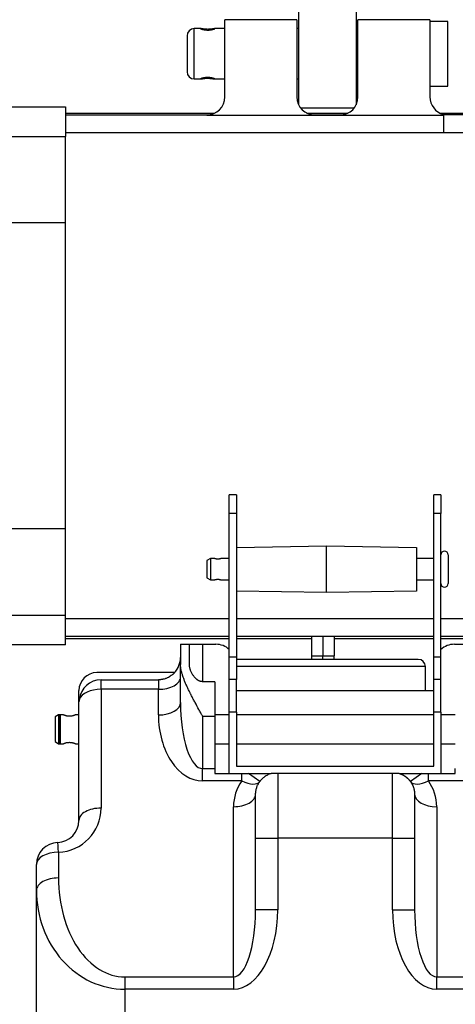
# Model space of a CAD drawing. Header units: millimetres. Extents: x 181 to 1865, y 171 to 1361.
# Tile 9 of 12: x 1290 to 1411, y 798 to 1072. Entities that reach past the tile are written whole.
import ezdxf

# ---------------------------------------------------------------- set-up
doc = ezdxf.new("R2010")
doc.units = ezdxf.units.MM
doc.dimstyles.get("Standard").update_dxf_attribs({"dimtxt": 22, "dimasz": 11, "dimexe": 11, "dimexo": 11, "dimgap": 11, "dimtad": 0, "dimtih": 1, "dimtoh": 1, "dimdsep": 46, "dimtxsty": 'Standard', "dimcen": 0.09, "dimadec": 0, "dimazin": 0, "dimtfac": 1, "dimtofl": 0, "dimtmove": 0, "dimatfit": 3, "dimfxl": 0, "dimtolj": 1, "dimtzin": 0, "dimarcsym": 0})

# ---------------------------------------------------------------- blocks, each defined once
blk = doc.blocks.new('*D15')
at = {"color": 0, "lineweight": -2}
for p, q in [((1126.2, 1050.16), (1126.2, 1236.1)), ((1590.3, 1050.16), (1590.3, 1236.1)), ((1137.2, 1225.1), (1317.92, 1225.1)), ((1579.3, 1225.1), (1398.59, 1225.1))]:
    blk.add_line(p, q, dxfattribs=at)
at = {"color": 0, "lineweight": 18}
for points in [[(1137.2, 1226.93), (1137.2, 1223.26), (1126.2, 1225.1)], [(1579.3, 1226.93), (1579.3, 1223.26), (1590.3, 1225.1)]]:
    blk.add_solid(points, dxfattribs=at)
at = {"layer": 'Defpoints', "color": 0, "lineweight": 18}
for p in [(1126.2, 1225.1), (1126.2, 1039.16), (1590.3, 1039.16)]:
    blk.add_point(p, dxfattribs=at)
at = {"color": 0, "lineweight": 18, "insert": (1358.25, 1225.1), "char_height": 22, "attachment_point": 5}
blk.add_mtext('\\A1;467', dxfattribs=at)

msp = doc.modelspace()

# ---------------------------------------------------------------- linework, layer by layer
for p, q in [((1367.251, 1074.847), (1367.251, 1047.98)), ((1383.251, 1074.847), (1383.251, 1047.98)), ((1366.751, 1071.639), (1346.751, 1071.639)), ((1346.751, 1050.159), (1346.751, 1071.639)), ((1366.751, 1071.639), (1366.751, 1050.159)), ((1403.751, 1071.639), (1383.751, 1071.639)), ((1383.751, 1050.159), (1383.751, 1071.639)), ((1403.751, 1071.639), (1403.751, 1050.159)), ((1408.751, 1071.159), (1403.751, 1071.159)), ((1408.751, 1053.159), (1408.751, 1071.159)), ((1340.061, 1069.159), (1338.251, 1069.159)), ((1338.251, 1062.159), (1338.251, 1069.159)), ((1346.752, 1069.159), (1343.967, 1069.159)), ((1367.252, 1069.159), (1366.751, 1069.159)), ((1383.751, 1069.159), (1383.251, 1069.159)), ((1336.251, 1067.159), (1336.251, 1062.159)), ((1336.251, 1062.159), (1336.251, 1057.159)), ((1338.251, 1055.159), (1338.251, 1062.159)), ((1338.251, 1055.159), (1340.013, 1055.159)), ((1343.92, 1055.159), (1346.752, 1055.159)), ((1366.752, 1055.159), (1367.251, 1055.159)), ((1383.251, 1055.159), (1383.751, 1055.159)), ((1403.751, 1053.159), (1408.751, 1053.159)), ((1131.202, 1047.459), (1302.502, 1047.459)), ((1302.502, 1047.459), (1302.502, 1039.159)), ((1302.502, 1045.659), (1343.933, 1045.659)), ((1367.751, 1047.159), (1382.751, 1047.159)), ((1369.574, 1045.659), (1380.932, 1045.659)), ((1406.57, 1045.659), (1506.002, 1045.659)), ((1302.502, 1045.159), (1341.751, 1045.159)), ((1341.751, 1045.159), (1341.751, 1045.053)), ((1407.502, 1045.053), (1341.751, 1045.053)), ((1371.751, 1045.159), (1378.751, 1045.159)), ((1407.502, 1045.318), (1407.502, 1045.053)), ((1407.502, 1040.159), (1330.502, 1040.159)), ((1422.502, 1040.16), (1407.502, 1040.16)), ((1131.202, 1039.159), (1302.502, 1039.159)), ((1302.502, 1015.159), (1302.502, 1039.159)), ((1302.502, 1015.159), (1131.202, 1015.159)), ((1302.502, 930.159), (1302.502, 1015.159)), ((1350.002, 939.592), (1348.002, 939.592)), ((1348.002, 934.392), (1348.002, 939.592)), ((1350.002, 939.592), (1350.002, 934.392)), ((1406.802, 939.592), (1404.802, 939.592)), ((1404.802, 934.392), (1404.802, 939.592)), ((1406.802, 939.592), (1406.802, 934.392)), ((1348.002, 894.582), (1348.002, 934.392)), ((1350.002, 934.392), (1348.002, 934.392)), ((1350.002, 934.392), (1350.002, 894.582)), ((1406.802, 934.392), (1404.802, 934.392)), ((1404.802, 894.582), (1404.802, 934.392)), ((1406.802, 894.582), (1406.802, 934.392)), ((1302.502, 930.159), (1131.202, 930.159)), ((1302.502, 906.159), (1302.502, 930.159)), ((1350.002, 924.973), (1375.002, 925.409)), ((1375.002, 925.409), (1400.002, 924.973)), ((1375.002, 912.409), (1375.002, 925.409)), ((1400.002, 924.973), (1400.002, 912.845)), ((1408.802, 922.909), (1408.802, 914.909)), ((1342.802, 921.909), (1341.802, 921.332)), ((1341.802, 921.332), (1341.802, 916.486)), ((1343.746, 921.909), (1342.802, 921.909)), ((1342.802, 921.909), (1342.802, 915.909)), ((1348.002, 921.909), (1345.869, 921.909)), ((1404.802, 921.909), (1400.002, 921.909)), ((1341.802, 916.486), (1342.802, 915.909)), ((1342.802, 915.909), (1343.746, 915.909)), ((1345.869, 915.909), (1348.002, 915.909)), ((1400.002, 915.909), (1404.802, 915.909)), ((1375.002, 912.409), (1350.002, 912.845)), ((1400.002, 912.845), (1375.002, 912.409)), ((1131.202, 906.159), (1302.502, 906.159)), ((1302.502, 897.859), (1302.502, 906.159)), ((1302.502, 905.159), (1348.003, 905.159)), ((1350.003, 905.159), (1404.801, 905.159)), ((1406.801, 905.159), (1407.502, 905.159)), ((1302.502, 897.859), (1131.202, 897.859)), ((1302.502, 899.659), (1348.003, 899.659)), ((1334.447, 898.034), (1334.447, 892.449)), ((1334.447, 898.034), (1336.902, 898.034)), ((1336.902, 898.034), (1340.584, 898.034)), ((1336.902, 892.449), (1336.902, 898.034)), ((1340.584, 898.034), (1344.265, 898.034)), ((1340.584, 898.034), (1340.584, 887.633)), ((1350.003, 899.659), (1370.852, 899.659)), ((1370.852, 900.159), (1370.852, 894.792)), ((1374.002, 900.159), (1374.002, 894.792)), ((1377.152, 900.159), (1377.152, 894.792)), ((1377.155, 899.659), (1404.799, 899.659)), ((1406.799, 899.659), (1506.002, 899.659)), ((1410.538, 898.034), (1414.22, 898.034)), ((1334.447, 881.813), (1334.447, 892.449)), ((1348.002, 888.282), (1348.002, 894.582)), ((1348.002, 894.582), (1350.002, 894.582)), ((1350.002, 894.582), (1350.002, 888.282)), ((1400.502, 893.842), (1350.002, 893.842)), ((1370.852, 894.792), (1370.852, 893.842)), ((1370.852, 894.792), (1374.002, 894.792)), ((1374.002, 893.842), (1374.002, 894.792)), ((1374.002, 894.792), (1377.152, 894.792)), ((1377.152, 893.842), (1377.152, 894.792)), ((1404.802, 894.582), (1406.802, 894.582)), ((1404.802, 888.282), (1404.802, 894.582)), ((1406.802, 888.282), (1406.802, 894.582)), ((1332.825, 890.165), (1311.22, 890.165)), ((1402.502, 891.842), (1350.002, 891.842)), ((1402.502, 885.205), (1402.502, 891.842)), ((1312.356, 888.165), (1328.311, 888.165)), ((1312.356, 885.524), (1312.356, 888.165)), ((1328.311, 888.165), (1328.311, 885.524)), ((1344.002, 887.634), (1340.584, 887.634)), ((1344.002, 887.634), (1344.002, 878.034)), ((1348.002, 879.154), (1348.002, 888.282)), ((1350.002, 888.282), (1348.002, 888.282)), ((1350.002, 879.154), (1350.002, 888.282)), ((1404.802, 879.154), (1404.802, 888.282)), ((1406.802, 888.282), (1404.802, 888.282)), ((1406.802, 879.154), (1406.802, 888.282)), ((1306.22, 882.11), (1306.22, 885.165)), ((1328.311, 885.524), (1312.356, 885.524)), ((1312.356, 885.524), (1312.356, 852.497)), ((1328.311, 878.4), (1328.311, 885.524)), ((1350.002, 885.206), (1404.801, 885.206)), ((1306.22, 882.11), (1306.277, 882.123)), ((1306.22, 849.084), (1306.22, 882.11)), ((1348.002, 862.159), (1348.002, 879.154)), ((1350.002, 879.154), (1348.002, 879.154)), ((1350.002, 879.154), (1350.002, 864.159)), ((1404.802, 864.159), (1404.802, 879.154)), ((1406.802, 879.154), (1404.802, 879.154)), ((1406.802, 879.154), (1406.802, 862.159)), ((1300.584, 878.409), (1299.584, 877.832)), ((1299.584, 877.832), (1299.584, 870.986)), ((1301.002, 878.409), (1300.584, 878.409)), ((1300.584, 878.409), (1300.584, 870.409)), ((1301.915, 878.409), (1301.002, 878.409)), ((1301.002, 878.409), (1301.002, 874.409)), ((1301.002, 874.409), (1301.002, 878.409)), ((1306.22, 878.409), (1305.258, 878.409)), ((1340.584, 878.034), (1344.002, 878.034)), ((1340.584, 878.034), (1340.584, 863.478)), ((1348.002, 878.409), (1344.001, 878.409)), ((1344.002, 878.034), (1344.002, 863.478)), ((1404.8, 878.409), (1350.002, 878.409)), ((1410.802, 878.409), (1406.8, 878.409)), ((1301.002, 874.409), (1301.002, 870.409)), ((1301.002, 870.409), (1301.002, 874.409)), ((1299.584, 870.986), (1300.584, 870.409)), ((1300.584, 870.409), (1301.002, 870.409)), ((1301.002, 870.409), (1301.915, 870.409)), ((1305.258, 870.409), (1306.22, 870.409)), ((1344.001, 870.409), (1348.002, 870.409)), ((1350.002, 870.409), (1404.8, 870.409)), ((1406.8, 870.409), (1410.802, 870.409)), ((1340.584, 863.478), (1344.002, 863.478)), ((1340.584, 860.065), (1340.584, 863.478)), ((1344.002, 863.478), (1344.002, 862.159)), ((1344.002, 862.159), (1351.488, 862.159)), ((1350.002, 864.159), (1404.802, 864.159)), ((1351.488, 862.159), (1353.32, 862.159)), ((1351.488, 860.065), (1351.488, 862.159)), ((1356.468, 859.892), (1353.32, 862.159)), ((1393.356, 862.159), (1361.447, 862.159)), ((1361.447, 862.159), (1361.447, 844.178)), ((1393.356, 844.178), (1393.356, 862.159)), ((1401.484, 862.159), (1398.336, 859.892)), ((1401.484, 862.159), (1403.316, 862.159)), ((1403.316, 862.159), (1410.802, 862.159)), ((1403.316, 860.065), (1403.316, 862.159)), ((1410.802, 862.159), (1410.802, 863.478)), ((1351.488, 860.065), (1340.584, 860.065)), ((1414.22, 860.065), (1403.316, 860.065)), ((1355.311, 844.178), (1355.311, 856.307)), ((1399.493, 856.307), (1399.493, 844.178)), ((1349.175, 805.578), (1349.175, 852.893)), ((1405.629, 852.893), (1405.629, 805.578)), ((1355.311, 824.228), (1355.311, 844.178)), ((1355.311, 844.178), (1361.447, 844.178)), ((1361.447, 844.178), (1361.447, 824.228)), ((1393.356, 844.178), (1361.447, 844.178)), ((1393.356, 844.178), (1399.493, 844.178)), ((1393.356, 824.228), (1393.356, 844.178)), ((1399.493, 844.178), (1399.493, 824.228)), ((1300.538, 840.233), (1300.538, 833.08)), ((1294.402, 829.667), (1294.402, 836.82)), ((1294.402, 676.579), (1294.402, 829.667)), ((1361.447, 824.228), (1355.311, 824.228)), ((1393.356, 824.228), (1399.493, 824.228)), ((1318.947, 805.578), (1349.175, 805.578)), ((1318.947, 805.578), (1318.947, 802.164)), ((1349.175, 805.578), (1349.175, 802.164)), ((1405.629, 805.578), (1435.856, 805.578)), ((1405.629, 802.164), (1405.629, 805.578)), ((1349.175, 802.164), (1318.947, 802.164)), ((1318.947, 802.164), (1318.947, 676.579)), ((1435.856, 802.164), (1405.629, 802.164))]:
    msp.add_line(p, q)
for centre, radius, start, end in [((1338.251, 1067.159), 2, 90, 180), ((1338.251, 1057.159), 2, 180, 270), ((1341.751, 1050.159), 5, 270, 0), ((1371.751, 1050.159), 5, 180, 270), ((1378.751, 1050.159), 5, 270, 0), ((1408.751, 1050.159), 5, 180, 255.52995), ((1407.802, 922.909), 1, 0, 180), ((1407.802, 914.909), 1, 180, 0), ((1344.265, 892.511), 5.523, 47.42575, 90), ((1410.538, 892.511), 5.523, 90, 132.57422), ((1328.311, 894.383), 6.136, 316.54524, 0), ((1400.502, 891.842), 2, 0, 90), ((1311.22, 885.165), 5, 90, 180), ((1312.356, 882.11), 6.054, 90, 173.65247), ((1361.447, 852.893), 12.273, 144.2439, 180), ((1393.356, 852.893), 12.273, 0, 35.7561), ((1300.084, 852.497), 12.273, 272.12255, 0), ((1300.084, 849.084), 6.136, 272.12255, 0), ((1300.538, 836.82), 6.136, 92.12255, 180)]:
    msp.add_arc(centre, radius, start, end)
for centre, major_axis, ratio, start_param, end_param in [((1328.311, 888.937), (-6.136, 0), 0.5562488, 1.5707963, 3.1415927), ((1312.356, 882.11), (-6.136, 0), 0.5562488, 4.712389, 6.0858053), ((1312.356, 880.616), (0, -11.032), 0.5562488, 4.5150089, 4.5754189), ((1328.311, 881.813), (6.136, 0), 0.5562488, 4.712389, 6.2831853), ((1340.584, 881.813), (0, 18.335), 0.3346801, 1.5707963, 3.1415927), ((1340.584, 878.4), (0, 18.335), 0.6693601, 1.5707963, 3.1415927), ((1351.488, 863.478), (-4.98, 3.586), 0.4773202, 1.9018464, 3.1415927), ((1403.316, 863.478), (-4.98, -3.586), 0.4773202, 0, 1.2397463), ((1349.175, 856.307), (-6.136, 0), 0.5562488, 1.5707963, 3.1415927), ((1405.629, 856.307), (6.136, 0), 0.5562488, 3.1415927, 4.712389), ((1312.356, 849.084), (6.136, 0), 0.5562488, 1.5707963, 3.1415927), ((1300.538, 836.82), (0.227, -6.132), 0.0247835, 2.1602021, 3.1415927), ((1300.538, 836.82), (-6.136, 0), 0.5562488, 4.712389, 6.2831853), ((1300.538, 829.667), (6.136, 0), 0.5562488, 1.5707963, 3.1415927), ((1318.947, 833.08), (0, 27.503), 0.6693601, 1.5707963, 3.1415927), ((1318.947, 829.667), (0, 27.503), 0.8924802, 1.5707963, 3.1415927), ((1349.175, 824.228), (0, 18.65), 0.329027, 3.1415927, 4.712389), ((1349.175, 824.228), (0, -22.063), 0.5562488, 0, 1.5707963), ((1405.629, 824.228), (0, -22.063), 0.5562488, 4.712389, 6.2831853), ((1405.629, 824.228), (0, 18.65), 0.329027, 1.5707963, 3.1415927)]:
    msp.add_ellipse(centre, major_axis=major_axis, ratio=ratio, start_param=start_param, end_param=end_param)
for points, knots in [([(1340.023, 1069.151), (1340.023, 1069.148), (1340.025, 1069.145), (1340.035, 1069.136), (1340.044, 1069.13), (1340.062, 1069.121), (1340.069, 1069.117), (1340.084, 1069.11), (1340.092, 1069.106), (1340.138, 1069.086), (1340.186, 1069.067), (1340.26, 1069.04), (1340.276, 1069.035), (1340.309, 1069.024), (1340.326, 1069.018), (1340.379, 1069.001), (1340.454, 1068.978), (1340.539, 1068.955), (1340.607, 1068.937), (1340.63, 1068.931), (1340.677, 1068.919), (1340.702, 1068.913), (1340.826, 1068.884), (1340.932, 1068.862), (1341.101, 1068.832), (1341.16, 1068.823), (1341.25, 1068.81), (1341.281, 1068.806), (1341.342, 1068.798), (1341.373, 1068.795), (1341.529, 1068.778), (1341.656, 1068.768), (1341.819, 1068.761), (1341.852, 1068.76), (1341.918, 1068.758), (1341.951, 1068.758), (1342.051, 1068.757), (1342.116, 1068.758), (1342.312, 1068.764), (1342.441, 1068.772), (1342.632, 1068.79), (1342.695, 1068.797), (1342.816, 1068.813), (1342.935, 1068.831), (1343.047, 1068.851), (1343.13, 1068.867), (1343.157, 1068.872), (1343.21, 1068.883), (1343.236, 1068.889), (1343.364, 1068.917), (1343.457, 1068.941), (1343.562, 1068.971), (1343.583, 1068.977), (1343.623, 1068.988), (1343.642, 1068.994), (1343.698, 1069.012), (1343.767, 1069.034), (1343.825, 1069.055), (1343.878, 1069.075), (1343.902, 1069.084), (1343.922, 1069.093)], [0, 0, 0, 0, 0.0298671, 0.0298671, 0.0645147, 0.0645147, 0.0818385, 0.0818385, 0.0991623, 0.0991623, 0.1684575, 0.1684575, 0.1857813, 0.1857813, 0.2031051, 0.2031051, 0.2377527, 0.2724003, 0.2724003, 0.2897241, 0.2897241, 0.3070479, 0.3070479, 0.3763432, 0.3763432, 0.4109908, 0.4109908, 0.4283146, 0.4283146, 0.4456384, 0.4456384, 0.5149336, 0.5149336, 0.5322574, 0.5322574, 0.5495812, 0.5495812, 0.5842288, 0.5842288, 0.653524, 0.653524, 0.6881716, 0.6881716, 0.7228192, 0.7574668, 0.7574668, 0.7747906, 0.7747906, 0.7921144, 0.7921144, 0.8614096, 0.8614096, 0.8787334, 0.8787334, 0.8960572, 0.8960572, 0.9307048, 0.9653524, 0.9653524, 1, 1, 1, 1]), ([(1343.922, 1069.093), (1343.963, 1069.11), (1343.992, 1069.124), (1344.016, 1069.14), (1344.021, 1069.145), (1344.023, 1069.15), (1344.023, 1069.152), (1344.021, 1069.155), (1344.02, 1069.156), (1344.007, 1069.16), (1343.984, 1069.16), (1343.94, 1069.155), (1343.93, 1069.154), (1343.915, 1069.152), (1343.909, 1069.151), (1343.898, 1069.15), (1343.869, 1069.146), (1343.809, 1069.136), (1343.744, 1069.126), (1343.691, 1069.117), (1343.672, 1069.114), (1343.634, 1069.108), (1343.615, 1069.104), (1343.512, 1069.087), (1343.422, 1069.073), (1343.273, 1069.051), (1343.222, 1069.044), (1343.141, 1069.033), (1343.113, 1069.03), (1343.057, 1069.023), (1343.029, 1069.019), (1342.886, 1069.003), (1342.767, 1068.991), (1342.611, 1068.98), (1342.579, 1068.977), (1342.515, 1068.973), (1342.483, 1068.971), (1342.386, 1068.966), (1342.321, 1068.964), (1342.126, 1068.958), (1341.995, 1068.958), (1341.83, 1068.961), (1341.797, 1068.962), (1341.731, 1068.964), (1341.699, 1068.965), (1341.602, 1068.969), (1341.474, 1068.976), (1341.35, 1068.986), (1341.258, 1068.994), (1341.228, 1068.997), (1341.168, 1069.003), (1341.138, 1069.006), (1340.992, 1069.021), (1340.882, 1069.036), (1340.754, 1069.054), (1340.729, 1069.057), (1340.68, 1069.065), (1340.655, 1069.068), (1340.584, 1069.079), (1340.54, 1069.086), (1340.413, 1069.107), (1340.339, 1069.12), (1340.259, 1069.133), (1340.243, 1069.135), (1340.214, 1069.14), (1340.2, 1069.142), (1340.161, 1069.148), (1340.115, 1069.154), (1340.081, 1069.158), (1340.062, 1069.159), (1340.056, 1069.159), (1340.052, 1069.159)], [0, 0, 0, 0, 0.0598408, 0.0598408, 0.0897612, 0.0897612, 0.1047215, 0.1047215, 0.1196817, 0.1196817, 0.1795225, 0.1795225, 0.1944827, 0.1944827, 0.2019628, 0.2019628, 0.2094429, 0.2393633, 0.2692837, 0.2692837, 0.284244, 0.284244, 0.2992042, 0.2992042, 0.359045, 0.359045, 0.3889654, 0.3889654, 0.4039256, 0.4039256, 0.4188858, 0.4188858, 0.4787267, 0.4787267, 0.4936869, 0.4936869, 0.5086471, 0.5086471, 0.5385675, 0.5385675, 0.5984083, 0.5984083, 0.6133685, 0.6133685, 0.6283287, 0.6283287, 0.6582492, 0.6881696, 0.6881696, 0.7031298, 0.7031298, 0.71809, 0.71809, 0.7779308, 0.7779308, 0.792891, 0.792891, 0.8078512, 0.8078512, 0.8377717, 0.8377717, 0.8976125, 0.8976125, 0.9125727, 0.9125727, 0.9275329, 0.9275329, 0.9574533, 0.9873737, 0.9873737, 1, 1, 1, 1]), ([(1343.838, 1055.17), (1343.886, 1055.163), (1343.921, 1055.159), (1343.955, 1055.159), (1343.963, 1055.16), (1343.971, 1055.162), (1343.973, 1055.164), (1343.974, 1055.166), (1343.974, 1055.168), (1343.97, 1055.177), (1343.954, 1055.188), (1343.919, 1055.205), (1343.911, 1055.209), (1343.898, 1055.215), (1343.893, 1055.217), (1343.883, 1055.221), (1343.859, 1055.232), (1343.806, 1055.253), (1343.748, 1055.274), (1343.7, 1055.29), (1343.684, 1055.295), (1343.649, 1055.307), (1343.631, 1055.312), (1343.537, 1055.342), (1343.453, 1055.365), (1343.314, 1055.401), (1343.265, 1055.412), (1343.201, 1055.427), (1343.188, 1055.429), (1343.162, 1055.435), (1343.149, 1055.438), (1343.109, 1055.446), (1343.082, 1055.452), (1342.945, 1055.478), (1342.83, 1055.497), (1342.678, 1055.517), (1342.632, 1055.522), (1342.585, 1055.528), (1342.554, 1055.531), (1342.538, 1055.533), (1342.458, 1055.54), (1342.394, 1055.545), (1342.201, 1055.557), (1342.07, 1055.561), (1341.905, 1055.56), (1341.872, 1055.56), (1341.806, 1055.558), (1341.773, 1055.557), (1341.675, 1055.553), (1341.546, 1055.545), (1341.419, 1055.533), (1341.326, 1055.523), (1341.295, 1055.52), (1341.233, 1055.512), (1341.203, 1055.508), (1341.053, 1055.486), (1340.94, 1055.466), (1340.806, 1055.439), (1340.78, 1055.433), (1340.729, 1055.422), (1340.703, 1055.416), (1340.629, 1055.399), (1340.581, 1055.387), (1340.447, 1055.352), (1340.366, 1055.328), (1340.278, 1055.3), (1340.26, 1055.294), (1340.228, 1055.283), (1340.212, 1055.278), (1340.167, 1055.262), (1340.113, 1055.242), (1340.071, 1055.224), (1340.044, 1055.212), (1340.036, 1055.208), (1340.02, 1055.201), (1340.014, 1055.197), (1339.985, 1055.182), (1339.974, 1055.173), (1339.974, 1055.167)], [0, 0, 0, 0, 0.05576, 0.05576, 0.08364, 0.08364, 0.09758, 0.09758, 0.11152, 0.11152, 0.16728, 0.16728, 0.18122, 0.18122, 0.18819, 0.18819, 0.19516, 0.2230399, 0.2509199, 0.2509199, 0.2648599, 0.2648599, 0.2787999, 0.2787999, 0.3345599, 0.3345599, 0.3624399, 0.3624399, 0.3694099, 0.3694099, 0.3763799, 0.3763799, 0.3903199, 0.3903199, 0.4460799, 0.4460799, 0.4600199, 0.4669899, 0.4669899, 0.4739599, 0.4739599, 0.5018399, 0.5018399, 0.5575999, 0.5575999, 0.5715399, 0.5715399, 0.5854799, 0.5854799, 0.6133599, 0.6412398, 0.6412398, 0.6551798, 0.6551798, 0.6691198, 0.6691198, 0.7248798, 0.7248798, 0.7388198, 0.7388198, 0.7527598, 0.7527598, 0.7806398, 0.7806398, 0.8363998, 0.8363998, 0.8503398, 0.8503398, 0.8642798, 0.8642798, 0.8921598, 0.9200398, 0.9200398, 0.9339798, 0.9339798, 0.9479198, 0.9479198, 1, 1, 1, 1]), ([(1340.003, 1055.159), (1340.007, 1055.159), (1340.013, 1055.159), (1340.046, 1055.161), (1340.086, 1055.166), (1340.151, 1055.176), (1340.165, 1055.178), (1340.194, 1055.183), (1340.21, 1055.185), (1340.258, 1055.193), (1340.327, 1055.205), (1340.406, 1055.218), (1340.47, 1055.228), (1340.492, 1055.232), (1340.537, 1055.239), (1340.56, 1055.242), (1340.678, 1055.261), (1340.78, 1055.275), (1340.945, 1055.296), (1341.002, 1055.303), (1341.09, 1055.312), (1341.119, 1055.315), (1341.179, 1055.321), (1341.21, 1055.324), (1341.362, 1055.338), (1341.488, 1055.346), (1341.65, 1055.353), (1341.682, 1055.354), (1341.748, 1055.356), (1341.781, 1055.357), (1341.88, 1055.359), (1341.946, 1055.36), (1342.142, 1055.359), (1342.273, 1055.355), (1342.435, 1055.347), (1342.467, 1055.345), (1342.53, 1055.341), (1342.562, 1055.339), (1342.655, 1055.332), (1342.778, 1055.321), (1342.895, 1055.309), (1342.981, 1055.299), (1343.009, 1055.295), (1343.065, 1055.288), (1343.093, 1055.285), (1343.227, 1055.267), (1343.326, 1055.252), (1343.439, 1055.234), (1343.461, 1055.231), (1343.504, 1055.224), (1343.526, 1055.22), (1343.587, 1055.21), (1343.663, 1055.198), (1343.727, 1055.187), (1343.787, 1055.177), (1343.814, 1055.173), (1343.838, 1055.17)], [0, 0, 0, 0, 0.0157853, 0.0157853, 0.0914941, 0.0914941, 0.1104213, 0.1104213, 0.1293485, 0.1293485, 0.1672029, 0.2050573, 0.2050573, 0.2239845, 0.2239845, 0.2429118, 0.2429118, 0.3186206, 0.3186206, 0.356475, 0.356475, 0.3754022, 0.3754022, 0.3943294, 0.3943294, 0.4700382, 0.4700382, 0.4889654, 0.4889654, 0.5078926, 0.5078926, 0.5457471, 0.5457471, 0.6214559, 0.6214559, 0.6403831, 0.6403831, 0.6593103, 0.6593103, 0.6971647, 0.7350191, 0.7350191, 0.7539463, 0.7539463, 0.7728735, 0.7728735, 0.8485824, 0.8485824, 0.8675096, 0.8675096, 0.8864368, 0.8864368, 0.9242912, 0.9621456, 0.9621456, 1, 1, 1, 1]), ([(1407.502, 1045.054), (1407.502, 1044.996), (1407.502, 1044.914), (1407.502, 1044.705), (1407.502, 1044.578), (1407.502, 1044.282), (1407.502, 1044.113), (1407.502, 1043.739), (1407.502, 1043.534), (1407.502, 1043.092), (1407.502, 1042.856), (1407.502, 1042.361), (1407.502, 1042.101), (1407.502, 1041.565), (1407.502, 1041.289), (1407.502, 1040.728), (1407.502, 1040.444), (1407.502, 1040.16)], [0, 0, 0, 0, 0.125, 0.125, 0.25, 0.25, 0.375, 0.375, 0.5, 0.5, 0.625, 0.625, 0.75, 0.75, 0.875, 0.875, 1, 1, 1, 1]), ([(1345.872, 921.909), (1345.872, 921.909), (1345.872, 921.909), (1345.869, 921.908), (1345.86, 921.905), (1345.84, 921.898), (1345.836, 921.896), (1345.826, 921.893), (1345.821, 921.891), (1345.804, 921.885), (1345.791, 921.881), (1345.748, 921.867), (1345.713, 921.856), (1345.631, 921.832), (1345.585, 921.819), (1345.51, 921.8), (1345.483, 921.793), (1345.442, 921.784), (1345.428, 921.781), (1345.399, 921.775), (1345.384, 921.772), (1345.311, 921.757), (1345.248, 921.746), (1345.167, 921.735), (1345.15, 921.733), (1345.117, 921.729), (1345.1, 921.727), (1345.048, 921.722), (1345.014, 921.72), (1344.91, 921.713), (1344.84, 921.711), (1344.751, 921.712), (1344.734, 921.712), (1344.698, 921.714), (1344.645, 921.716), (1344.559, 921.722), (1344.491, 921.729), (1344.425, 921.737), (1344.392, 921.741), (1344.296, 921.756), (1344.236, 921.768), (1344.165, 921.783), (1344.151, 921.786), (1344.124, 921.793), (1344.11, 921.796), (1344.071, 921.805), (1344.046, 921.812), (1343.975, 921.831), (1343.932, 921.843), (1343.886, 921.858), (1343.877, 921.86), (1343.86, 921.866), (1343.835, 921.874), (1343.814, 921.881), (1343.777, 921.893), (1343.759, 921.9), (1343.747, 921.904)], [0, 0, 0, 0, 0.0103875, 0.0103875, 0.0763617, 0.0763617, 0.0928552, 0.0928552, 0.1093488, 0.1093488, 0.1423359, 0.1423359, 0.20831, 0.20831, 0.2742842, 0.2742842, 0.3072713, 0.3072713, 0.3237648, 0.3237648, 0.3402584, 0.3402584, 0.4062325, 0.4062325, 0.4227261, 0.4227261, 0.4392196, 0.4392196, 0.4722067, 0.4722067, 0.5381808, 0.5381808, 0.5546744, 0.5546744, 0.5711679, 0.604155, 0.6371421, 0.6371421, 0.6701292, 0.6701292, 0.7361033, 0.7361033, 0.7525969, 0.7525969, 0.7690904, 0.7690904, 0.8020775, 0.8020775, 0.8680517, 0.8680517, 0.8845452, 0.8845452, 0.9010388, 0.9340258, 0.9340258, 1, 1, 1, 1]), ([(1343.732, 915.909), (1343.732, 915.909), (1343.732, 915.909), (1343.733, 915.91), (1343.736, 915.911), (1343.743, 915.913), (1343.746, 915.914), (1343.752, 915.916), (1343.756, 915.917), (1343.776, 915.924), (1343.798, 915.932), (1343.842, 915.946), (1343.858, 915.952), (1343.893, 915.963), (1343.93, 915.974), (1343.973, 915.987), (1344.008, 915.996), (1344.02, 915.999), (1344.044, 916.006), (1344.056, 916.009), (1344.12, 916.025), (1344.175, 916.038), (1344.263, 916.055), (1344.293, 916.061), (1344.34, 916.069), (1344.356, 916.071), (1344.389, 916.076), (1344.405, 916.078), (1344.487, 916.089), (1344.554, 916.096), (1344.641, 916.102), (1344.658, 916.103), (1344.693, 916.104), (1344.711, 916.105), (1344.764, 916.106), (1344.8, 916.107), (1344.905, 916.105), (1344.975, 916.102), (1345.079, 916.093), (1345.112, 916.089), (1345.179, 916.081), (1345.244, 916.072), (1345.306, 916.062), (1345.351, 916.053), (1345.366, 916.05), (1345.396, 916.044), (1345.41, 916.041), (1345.481, 916.026), (1345.533, 916.013), (1345.593, 915.997), (1345.604, 915.994), (1345.627, 915.987), (1345.638, 915.984), (1345.67, 915.975), (1345.69, 915.969), (1345.745, 915.952), (1345.776, 915.942), (1345.808, 915.931), (1345.814, 915.929), (1345.825, 915.925), (1345.84, 915.92), (1345.859, 915.914), (1345.867, 915.911), (1345.871, 915.909), (1345.871, 915.909), (1345.872, 915.909), (1345.872, 915.909), (1345.872, 915.909)], [0, 0, 0, 0, 0.0094442, 0.0094442, 0.0406898, 0.0406898, 0.0563126, 0.0563126, 0.0719354, 0.0719354, 0.1344267, 0.1344267, 0.1656723, 0.1656723, 0.1969179, 0.2281635, 0.2281635, 0.2437863, 0.2437863, 0.2594091, 0.2594091, 0.3219003, 0.3219003, 0.3531459, 0.3531459, 0.3687687, 0.3687687, 0.3843915, 0.3843915, 0.4468827, 0.4468827, 0.4625055, 0.4625055, 0.4781283, 0.4781283, 0.5093739, 0.5093739, 0.5718652, 0.5718652, 0.6031108, 0.6031108, 0.6343564, 0.665602, 0.665602, 0.6812248, 0.6812248, 0.6968476, 0.6968476, 0.7593388, 0.7593388, 0.7749616, 0.7749616, 0.7905844, 0.7905844, 0.82183, 0.82183, 0.8843212, 0.8843212, 0.899944, 0.899944, 0.9155668, 0.9468124, 0.978058, 0.978058, 0.9936809, 0.9936809, 1, 1, 1, 1]), ([(1340.584, 878.034), (1340.562, 878.074), (1340.54, 878.114), (1340.495, 878.193), (1340.429, 878.313), (1340.275, 878.591), (1340.143, 878.829), (1339.88, 879.305), (1339.706, 879.621), (1339.185, 880.568), (1338.843, 881.197), (1338.338, 882.137), (1338.172, 882.45), (1337.843, 883.076), (1337.68, 883.388), (1337.44, 883.857), (1337.321, 884.091), (1337.203, 884.325), (1337.125, 884.481), (1337.086, 884.56), (1336.893, 884.949), (1336.742, 885.259), (1336.45, 885.873), (1336.308, 886.178), (1336.035, 886.784), (1335.904, 887.085), (1335.652, 887.684), (1335.533, 887.981), (1335.306, 888.572), (1335.2, 888.866), (1335.077, 889.231), (1335.053, 889.304), (1335.006, 889.449), (1334.983, 889.522), (1334.916, 889.739), (1334.874, 889.882), (1334.755, 890.308), (1334.686, 890.588), (1334.572, 891.136), (1334.526, 891.406), (1334.464, 891.935), (1334.447, 892.195), (1334.447, 892.449)], [0, 0, 0, 0, 0.0078125, 0.0078125, 0.015625, 0.03125, 0.0625, 0.0625, 0.125, 0.125, 0.25, 0.25, 0.3125, 0.3125, 0.375, 0.375, 0.40625, 0.421875, 0.421875, 0.4375, 0.4375, 0.5, 0.5, 0.5625, 0.5625, 0.625, 0.625, 0.6875, 0.6875, 0.75, 0.75, 0.765625, 0.765625, 0.78125, 0.78125, 0.8125, 0.8125, 0.875, 0.875, 0.9375, 0.9375, 1, 1, 1, 1]), ([(1340.584, 887.634), (1340.421, 887.634), (1340.262, 887.654), (1340.068, 887.7), (1340.029, 887.71), (1339.952, 887.733), (1339.914, 887.745), (1339.801, 887.785), (1339.729, 887.814), (1339.587, 887.88), (1339.518, 887.915), (1339.383, 887.991), (1339.318, 888.032), (1339.222, 888.096), (1339.19, 888.118), (1339.128, 888.163), (1339.098, 888.185), (1339.007, 888.254), (1338.949, 888.301), (1338.78, 888.447), (1338.673, 888.549), (1338.471, 888.759), (1338.376, 888.868), (1338.194, 889.09), (1338.108, 889.203), (1337.947, 889.431), (1337.871, 889.546), (1337.728, 889.777), (1337.661, 889.893), (1337.535, 890.127), (1337.476, 890.245), (1337.366, 890.481), (1337.315, 890.599), (1337.256, 890.748), (1337.244, 890.777), (1337.222, 890.837), (1337.189, 890.926), (1337.159, 891.014), (1337.101, 891.191), (1337.034, 891.424), (1336.984, 891.655), (1336.944, 891.885), (1336.928, 891.999), (1336.907, 892.225), (1336.902, 892.338), (1336.902, 892.449)], [0, 0, 0, 0, 0.0625, 0.0625, 0.078125, 0.078125, 0.09375, 0.09375, 0.125, 0.125, 0.15625, 0.15625, 0.1875, 0.1875, 0.203125, 0.203125, 0.21875, 0.21875, 0.25, 0.25, 0.3125, 0.3125, 0.375, 0.375, 0.4375, 0.4375, 0.5, 0.5, 0.5625, 0.5625, 0.625, 0.625, 0.6875, 0.6875, 0.703125, 0.703125, 0.71875, 0.75, 0.75, 0.8125, 0.875, 0.875, 0.9375, 0.9375, 1, 1, 1, 1]), ([(1332.825, 890.165), (1332.683, 890.009), (1332.533, 889.861), (1332.335, 889.684), (1332.294, 889.649), (1332.213, 889.58), (1332.172, 889.546), (1332.048, 889.446), (1331.963, 889.382), (1331.706, 889.197), (1331.352, 888.969), (1330.977, 888.777), (1330.687, 888.648), (1330.589, 888.608), (1330.44, 888.55), (1330.39, 888.532), (1330.289, 888.496), (1330.239, 888.479), (1329.986, 888.397), (1329.781, 888.342), (1329.469, 888.275), (1329.365, 888.256), (1329.207, 888.231), (1329.154, 888.223), (1329.049, 888.209), (1328.996, 888.203), (1328.732, 888.175), (1328.521, 888.165), (1328.311, 888.165)], [0, 0, 0, 0, 0.125, 0.125, 0.15625, 0.15625, 0.1875, 0.1875, 0.25, 0.25, 0.375, 0.5, 0.5, 0.5625, 0.5625, 0.59375, 0.59375, 0.625, 0.625, 0.75, 0.75, 0.8125, 0.8125, 0.84375, 0.84375, 0.875, 0.875, 1, 1, 1, 1]), ([(1305.207, 878.381), (1305.176, 878.369), (1305.135, 878.352), (1305.059, 878.323), (1305.032, 878.313), (1304.987, 878.296), (1304.971, 878.291), (1304.939, 878.279), (1304.922, 878.274), (1304.837, 878.244), (1304.761, 878.22), (1304.657, 878.19), (1304.636, 878.184), (1304.592, 878.172), (1304.57, 878.166), (1304.502, 878.149), (1304.455, 878.137), (1304.312, 878.106), (1304.212, 878.087), (1304.079, 878.068), (1304.053, 878.065), (1303.998, 878.058), (1303.971, 878.055), (1303.89, 878.047), (1303.78, 878.039), (1303.669, 878.035), (1303.585, 878.034), (1303.557, 878.034), (1303.501, 878.035), (1303.473, 878.036), (1303.333, 878.041), (1303.223, 878.051), (1303.09, 878.068), (1303.063, 878.071), (1303.011, 878.079), (1302.985, 878.084), (1302.907, 878.097), (1302.857, 878.106), (1302.71, 878.137), (1302.618, 878.16), (1302.511, 878.19), (1302.489, 878.196), (1302.448, 878.208), (1302.428, 878.214), (1302.369, 878.232), (1302.295, 878.256), (1302.228, 878.28), (1302.181, 878.296), (1302.166, 878.302), (1302.136, 878.313), (1302.122, 878.318), (1302.055, 878.343), (1302.011, 878.361), (1301.96, 878.382), (1301.945, 878.388), (1301.927, 878.395), (1301.921, 878.397), (1301.912, 878.401), (1301.908, 878.403), (1301.897, 878.407), (1301.894, 878.409), (1301.894, 878.409)], [0, 0, 0, 0, 0.0685456, 0.0685456, 0.1028184, 0.1028184, 0.1199548, 0.1199548, 0.1370912, 0.1370912, 0.2056367, 0.2056367, 0.2227731, 0.2227731, 0.2399095, 0.2399095, 0.2741823, 0.2741823, 0.3427279, 0.3427279, 0.3598643, 0.3598643, 0.3770007, 0.3770007, 0.4112735, 0.4455462, 0.4455462, 0.4626826, 0.4626826, 0.479819, 0.479819, 0.5483646, 0.5483646, 0.565501, 0.565501, 0.5826374, 0.5826374, 0.6169102, 0.6169102, 0.6854558, 0.6854558, 0.7025922, 0.7025922, 0.7197286, 0.7197286, 0.7540013, 0.7882741, 0.7882741, 0.8054105, 0.8054105, 0.8225469, 0.8225469, 0.8910925, 0.8910925, 0.9253653, 0.9253653, 0.9425017, 0.9425017, 0.9596381, 0.9596381, 1, 1, 1, 1]), ([(1305.274, 878.409), (1305.274, 878.409), (1305.269, 878.407), (1305.256, 878.402), (1305.241, 878.395), (1305.235, 878.393), (1305.222, 878.387), (1305.215, 878.385), (1305.207, 878.381)], [0, 0, 0, 0, 0.2969146, 0.6484573, 0.6484573, 0.8242286, 0.8242286, 1, 1, 1, 1]), ([(1301.894, 870.409), (1301.894, 870.409), (1301.895, 870.41), (1301.902, 870.412), (1301.905, 870.414), (1301.912, 870.417), (1301.916, 870.419), (1301.932, 870.425), (1301.957, 870.435), (1301.993, 870.45), (1302.024, 870.462), (1302.035, 870.466), (1302.058, 870.476), (1302.07, 870.48), (1302.133, 870.505), (1302.193, 870.526), (1302.278, 870.556), (1302.296, 870.562), (1302.332, 870.574), (1302.351, 870.58), (1302.408, 870.598), (1302.448, 870.61), (1302.573, 870.646), (1302.662, 870.669), (1302.783, 870.696), (1302.807, 870.701), (1302.857, 870.712), (1302.882, 870.716), (1302.958, 870.73), (1303.061, 870.747), (1303.167, 870.76), (1303.249, 870.768), (1303.276, 870.771), (1303.332, 870.775), (1303.36, 870.777), (1303.499, 870.784), (1303.611, 870.785), (1303.777, 870.779), (1303.833, 870.775), (1303.916, 870.768), (1303.944, 870.766), (1303.998, 870.76), (1304.025, 870.757), (1304.158, 870.74), (1304.261, 870.722), (1304.384, 870.696), (1304.408, 870.691), (1304.456, 870.68), (1304.48, 870.675), (1304.549, 870.658), (1304.637, 870.634), (1304.719, 870.61), (1304.779, 870.592), (1304.798, 870.586), (1304.836, 870.574), (1304.854, 870.568), (1304.942, 870.538), (1305.005, 870.515), (1305.072, 870.49), (1305.085, 870.485), (1305.109, 870.476), (1305.121, 870.471), (1305.155, 870.458), (1305.174, 870.45), (1305.225, 870.429), (1305.249, 870.419), (1305.264, 870.413), (1305.265, 870.413), (1305.268, 870.411), (1305.269, 870.411), (1305.272, 870.41), (1305.273, 870.409), (1305.274, 870.409), (1305.274, 870.409), (1305.274, 870.409)], [0, 0, 0, 0, 0.0259432, 0.0259432, 0.0415754, 0.0415754, 0.0572076, 0.0572076, 0.088472, 0.1197365, 0.1197365, 0.1353687, 0.1353687, 0.1510009, 0.1510009, 0.2135298, 0.2135298, 0.229162, 0.229162, 0.2447942, 0.2447942, 0.2760586, 0.2760586, 0.3385875, 0.3385875, 0.3542197, 0.3542197, 0.3698519, 0.3698519, 0.4011163, 0.4323808, 0.4323808, 0.448013, 0.448013, 0.4636452, 0.4636452, 0.5261741, 0.5261741, 0.5574385, 0.5574385, 0.5730707, 0.5730707, 0.5887029, 0.5887029, 0.6512318, 0.6512318, 0.666864, 0.666864, 0.6824962, 0.6824962, 0.7137606, 0.7450251, 0.7450251, 0.7606573, 0.7606573, 0.7762895, 0.7762895, 0.8388184, 0.8388184, 0.8544506, 0.8544506, 0.8700828, 0.8700828, 0.9013472, 0.9013472, 0.9638761, 0.9638761, 0.9716922, 0.9716922, 0.9795083, 0.9795083, 0.9951405, 0.9951405, 1, 1, 1, 1]), ([(1353.32, 862.159), (1353.67, 862.159), (1354.013, 862.159), (1354.372, 862.159), (1354.393, 862.159), (1354.435, 862.159), (1354.456, 862.159), (1354.519, 862.159), (1354.645, 862.159), (1354.935, 862.159), (1355.177, 862.159), (1355.655, 862.159), (1355.964, 862.159), (1356.563, 862.159), (1356.854, 862.159), (1357.277, 862.159), (1357.416, 862.159), (1357.621, 862.159), (1357.688, 862.159), (1357.823, 862.159), (1357.889, 862.159), (1358.085, 862.159), (1358.213, 862.159), (1358.461, 862.159), (1358.582, 862.159), (1358.755, 862.159), (1358.812, 862.159), (1358.895, 862.159), (1358.922, 862.159), (1358.976, 862.159), (1359.003, 862.159), (1359.081, 862.159), (1359.131, 862.159), (1359.226, 862.159), (1359.271, 862.159), (1359.356, 862.159), (1359.395, 862.159), (1359.448, 862.159), (1359.465, 862.159), (1359.495, 862.159), (1359.537, 862.159), (1359.567, 862.159), (1359.588, 862.159), (1359.593, 862.159), (1359.598, 862.159), (1359.6, 862.159), (1359.601, 862.159), (1359.602, 862.159), (1359.602, 862.159)], [0, 0, 0, 0, 0.1250031, 0.1250031, 0.1328158, 0.1328158, 0.1406285, 0.1406285, 0.1562539, 0.1875047, 0.2500063, 0.2500063, 0.3750094, 0.3750094, 0.5000125, 0.5000125, 0.5625141, 0.5625141, 0.5937649, 0.5937649, 0.6250157, 0.6250157, 0.6875172, 0.6875172, 0.7500188, 0.7500188, 0.7812696, 0.7812696, 0.796895, 0.796895, 0.8125204, 0.8125204, 0.8437711, 0.8437711, 0.8750219, 0.8750219, 0.9062727, 0.9062727, 0.9218981, 0.9218981, 0.9375235, 0.9687743, 0.9687743, 0.9843997, 0.9843997, 0.9922124, 0.9922124, 1, 1, 1, 1]), ([(1355.311, 856.307), (1355.311, 856.317), (1355.311, 856.327), (1355.311, 856.342), (1355.311, 856.347), (1355.311, 856.357), (1355.311, 856.383), (1355.312, 856.449), (1355.317, 856.591), (1355.324, 856.712), (1355.343, 856.953), (1355.381, 857.273), (1355.475, 857.745), (1355.563, 858.056), (1355.626, 858.249), (1355.639, 858.288), (1355.666, 858.365), (1355.68, 858.403), (1355.722, 858.517), (1355.752, 858.593), (1355.846, 858.817), (1355.981, 859.11), (1356.218, 859.53), (1356.398, 859.798), (1356.542, 859.994), (1356.591, 860.058), (1356.667, 860.154), (1356.692, 860.186), (1356.744, 860.249), (1356.875, 860.404), (1357.124, 860.67), (1357.48, 860.996), (1357.734, 861.195), (1357.931, 861.336), (1358.031, 861.405), (1358.134, 861.472), (1358.202, 861.515), (1358.237, 861.537), (1358.412, 861.642), (1358.697, 861.799), (1359.14, 862), (1359.446, 862.11), (1359.602, 862.159)], [0, 0, 0, 0, 0.0039063, 0.0039063, 0.0058594, 0.0058594, 0.0078125, 0.015625, 0.03125, 0.0625, 0.0625, 0.125, 0.1875, 0.25, 0.25, 0.265625, 0.265625, 0.28125, 0.28125, 0.3125, 0.3125, 0.375, 0.4375, 0.5, 0.5, 0.53125, 0.53125, 0.546875, 0.546875, 0.5625, 0.625, 0.6875, 0.75, 0.75, 0.78125, 0.796875, 0.796875, 0.8125, 0.8125, 0.875, 0.9375, 1, 1, 1, 1]), ([(1361.447, 862.159), (1361.336, 862.159), (1361.228, 862.159), (1361.095, 862.159), (1361.068, 862.159), (1361.015, 862.159), (1360.989, 862.159), (1360.911, 862.159), (1360.861, 862.159), (1360.763, 862.159), (1360.715, 862.159), (1360.646, 862.159), (1360.623, 862.159), (1360.577, 862.159), (1360.555, 862.159), (1360.445, 862.159), (1360.364, 862.159), (1360.212, 862.159), (1360.142, 862.159), (1360.059, 862.159), (1360.043, 862.159), (1360.011, 862.159), (1359.964, 862.159), (1359.92, 862.159), (1359.835, 862.159), (1359.783, 862.159), (1359.687, 862.159), (1359.643, 862.159), (1359.602, 862.159)], [0, 0, 0, 0, 0.125, 0.125, 0.15625, 0.15625, 0.1875, 0.1875, 0.25, 0.25, 0.3125, 0.3125, 0.34375, 0.34375, 0.375, 0.375, 0.5, 0.5, 0.625, 0.625, 0.65625, 0.65625, 0.6875, 0.75, 0.75, 0.875, 0.875, 1, 1, 1, 1]), ([(1395.202, 862.159), (1395.161, 862.159), (1395.117, 862.159), (1395.02, 862.159), (1394.968, 862.159), (1394.897, 862.159), (1394.883, 862.159), (1394.853, 862.159), (1394.838, 862.159), (1394.792, 862.159), (1394.76, 862.159), (1394.661, 862.159), (1394.591, 862.159), (1394.477, 862.159), (1394.438, 862.159), (1394.376, 862.159), (1394.356, 862.159), (1394.313, 862.159), (1394.292, 862.159), (1394.182, 862.159), (1394.089, 862.159), (1393.942, 862.159), (1393.892, 862.159), (1393.788, 862.159), (1393.735, 862.159), (1393.576, 862.159), (1393.468, 862.159), (1393.356, 862.159)], [0, 0, 0, 0, 0.125, 0.125, 0.25, 0.25, 0.28125, 0.28125, 0.3125, 0.3125, 0.375, 0.375, 0.5, 0.5, 0.5625, 0.5625, 0.59375, 0.59375, 0.625, 0.625, 0.75, 0.75, 0.8125, 0.8125, 0.875, 0.875, 1, 1, 1, 1]), ([(1395.202, 862.159), (1395.202, 862.159), (1395.204, 862.159), (1395.209, 862.159), (1395.211, 862.159), (1395.216, 862.159), (1395.232, 862.159), (1395.257, 862.159), (1395.296, 862.159), (1395.31, 862.159), (1395.341, 862.159), (1395.357, 862.159), (1395.393, 862.159), (1395.412, 862.159), (1395.441, 862.159), (1395.456, 862.159), (1395.475, 862.159), (1395.483, 862.159), (1395.488, 862.159), (1395.49, 862.159), (1395.536, 862.159), (1395.582, 862.159), (1395.679, 862.159), (1395.729, 862.159), (1395.833, 862.159), (1395.886, 862.159), (1395.996, 862.159), (1396.052, 862.159), (1396.225, 862.159), (1396.345, 862.159), (1396.591, 862.159), (1396.718, 862.159), (1396.978, 862.159), (1397.112, 862.159), (1397.316, 862.159), (1397.385, 862.159), (1397.525, 862.159), (1397.595, 862.159), (1397.95, 862.159), (1398.242, 862.159), (1398.843, 862.159), (1399.46, 862.159), (1400.112, 862.159), (1400.616, 862.159), (1400.786, 862.159), (1401.002, 862.159), (1401.046, 862.159), (1401.133, 862.159), (1401.177, 862.159), (1401.308, 862.159), (1401.396, 862.159), (1401.484, 862.159)], [0, 0, 0, 0, 0.015625, 0.015625, 0.0234375, 0.0234375, 0.03125, 0.0625, 0.0625, 0.078125, 0.078125, 0.09375, 0.09375, 0.109375, 0.109375, 0.1171875, 0.1210938, 0.1230469, 0.1230469, 0.125, 0.125, 0.15625, 0.15625, 0.1875, 0.1875, 0.21875, 0.21875, 0.25, 0.25, 0.3125, 0.3125, 0.375, 0.375, 0.4375, 0.4375, 0.46875, 0.46875, 0.5, 0.5, 0.625, 0.625, 0.75, 0.875, 0.875, 0.9375, 0.9375, 0.953125, 0.953125, 0.96875, 0.96875, 1, 1, 1, 1]), ([(1395.202, 862.159), (1395.214, 862.155), (1395.238, 862.148), (1395.273, 862.136), (1395.309, 862.124), (1395.344, 862.112), (1395.38, 862.1), (1395.415, 862.088), (1395.45, 862.075), (1395.485, 862.062), (1395.52, 862.049), (1395.555, 862.036), (1395.59, 862.022), (1395.625, 862.009), (1395.659, 861.995), (1395.694, 861.981), (1395.728, 861.966), (1395.762, 861.952), (1395.796, 861.937), (1395.83, 861.922), (1395.864, 861.907), (1395.898, 861.892), (1395.932, 861.876), (1395.965, 861.861), (1395.999, 861.845), (1396.032, 861.829), (1396.065, 861.813), (1396.099, 861.796), (1396.132, 861.78), (1396.164, 861.763), (1396.197, 861.746), (1396.23, 861.729), (1396.262, 861.711), (1396.295, 861.694), (1396.327, 861.676), (1396.359, 861.658), (1396.391, 861.64), (1396.423, 861.622), (1396.455, 861.604), (1396.486, 861.585), (1396.518, 861.566), (1396.549, 861.547), (1396.58, 861.528), (1396.611, 861.509), (1396.642, 861.489), (1396.673, 861.47), (1396.704, 861.45), (1396.734, 861.43), (1396.765, 861.41), (1396.795, 861.389), (1396.825, 861.369), (1396.855, 861.348), (1396.885, 861.327), (1396.915, 861.306), (1396.944, 861.285), (1396.974, 861.264), (1397.003, 861.242), (1397.032, 861.221), (1397.061, 861.199), (1397.09, 861.177), (1397.118, 861.155), (1397.147, 861.132), (1397.175, 861.11), (1397.204, 861.087), (1397.232, 861.065), (1397.259, 861.042), (1397.287, 861.019), (1397.315, 860.996), (1397.342, 860.972), (1397.37, 860.949), (1397.397, 860.925), (1397.424, 860.901), (1397.451, 860.878), (1397.477, 860.854), (1397.504, 860.829), (1397.53, 860.805), (1397.556, 860.781), (1397.582, 860.756), (1397.608, 860.731), (1397.634, 860.706), (1397.66, 860.681), (1397.685, 860.656), (1397.71, 860.631), (1397.735, 860.606), (1397.76, 860.58), (1397.785, 860.555), (1397.809, 860.529), (1397.834, 860.503), (1397.858, 860.477), (1397.882, 860.451), (1397.906, 860.424), (1397.93, 860.398), (1397.953, 860.372), (1397.977, 860.345), (1398, 860.318), (1398.023, 860.291), (1398.046, 860.264), (1398.069, 860.237), (1398.091, 860.21), (1398.114, 860.183), (1398.136, 860.155), (1398.158, 860.128), (1398.18, 860.1), (1398.202, 860.072), (1398.223, 860.045), (1398.244, 860.017), (1398.266, 859.988), (1398.287, 859.96), (1398.316, 859.921), (1398.356, 859.864), (1398.411, 859.787), (1398.474, 859.694), (1398.541, 859.59), (1398.606, 859.485), (1398.663, 859.388), (1398.71, 859.305), (1398.748, 859.237), (1398.776, 859.185), (1398.795, 859.148), (1398.813, 859.114), (1398.84, 859.06), (1398.882, 858.976), (1398.932, 858.87), (1398.981, 858.76), (1399.025, 858.656), (1399.085, 858.508), (1399.159, 858.309), (1399.245, 858.042), (1399.303, 857.824), (1399.339, 857.673), (1399.353, 857.608), (1399.363, 857.56), (1399.373, 857.513), (1399.384, 857.456), (1399.397, 857.387), (1399.41, 857.311), (1399.422, 857.234), (1399.434, 857.157), (1399.444, 857.08), (1399.453, 857.003), (1399.462, 856.926), (1399.469, 856.849), (1399.475, 856.772), (1399.481, 856.694), (1399.485, 856.617), (1399.489, 856.539), (1399.491, 856.462), (1399.492, 856.384), (1399.493, 856.333), (1399.493, 856.307)], [0, 0, 0, 0, 0.0048266, 0.0096504, 0.0144712, 0.0192891, 0.0241041, 0.0289162, 0.0337254, 0.0385317, 0.0433351, 0.0481356, 0.0529332, 0.0577278, 0.0625196, 0.0673085, 0.0720945, 0.0768775, 0.0816577, 0.086435, 0.0912094, 0.0959808, 0.1007494, 0.1055151, 0.1102779, 0.1150377, 0.1197947, 0.1245488, 0.1293, 0.1340483, 0.1387937, 0.1435362, 0.1482758, 0.1530125, 0.1577463, 0.1624772, 0.1672053, 0.1719304, 0.1766527, 0.181372, 0.1860885, 0.190802, 0.1955127, 0.2002205, 0.2049254, 0.2096274, 0.2143266, 0.2190228, 0.2237161, 0.2284066, 0.2330942, 0.2377789, 0.2424607, 0.2471396, 0.2518156, 0.2564888, 0.261159, 0.2658264, 0.2704909, 0.2751525, 0.2798112, 0.2844671, 0.2891201, 0.2937701, 0.2984173, 0.3030617, 0.3077031, 0.3123417, 0.3169774, 0.3216102, 0.3262401, 0.3308672, 0.3354913, 0.3401126, 0.344731, 0.3493466, 0.3539593, 0.3585691, 0.363176, 0.36778, 0.3723812, 0.3769795, 0.381575, 0.3861675, 0.3907572, 0.395344, 0.399928, 0.404509, 0.4090873, 0.4136626, 0.4182351, 0.4228047, 0.4273714, 0.4319353, 0.4364963, 0.4410544, 0.4456097, 0.4501621, 0.4547116, 0.4592583, 0.4638021, 0.4683431, 0.4728811, 0.4774164, 0.4819487, 0.4864782, 0.4910049, 0.4955287, 0.5000496, 0.5100572, 0.5222908, 0.5367504, 0.5534361, 0.5701211, 0.5845809, 0.5968156, 0.6068251, 0.614923, 0.6194781, 0.6227873, 0.6298294, 0.6429094, 0.6593646, 0.6748972, 0.689449, 0.7030199, 0.73678, 0.771357, 0.8116509, 0.8236866, 0.8314741, 0.8372185, 0.8428447, 0.8498775, 0.8598752, 0.8698742, 0.8798746, 0.8898764, 0.8998797, 0.9098844, 0.9198907, 0.9298985, 0.9399079, 0.9499189, 0.9599316, 0.9699461, 0.9799623, 0.9899802, 1, 1, 1, 1])]:
    msp.add_open_spline(points, degree=3, knots=knots)
for points, degree in [([(1422.502, 1045.16), (1417.502, 1045.16), (1412.502, 1045.16), (1407.502, 1045.16)], 3), ([(1330.502, 1040.159), (1302.502, 1040.159)], 1), ([(1343.747, 921.904), (1343.737, 921.907), (1343.732, 921.909), (1343.732, 921.909)], 3), ([(1407.502, 905.159), (1422.502, 905.159)], 1), ([(1348.003, 900.159), (1302.502, 900.159)], 1), ([(1404.801, 900.159), (1350.003, 900.159)], 1), ([(1407.502, 900.159), (1406.801, 900.159)], 1), ([(1422.502, 900.16), (1407.502, 900.16)], 1)]:
    msp.add_open_spline(points, degree=degree)

# ---------------------------------------------------------------- dimensions: what is measured, and where the dimension line sits
at = {"lineweight": 18}
dim = msp.add_aligned_dim(p1=(1590.302, 1039.159), p2=(1126.202, 1039.159), distance=-185.939, text='467', dimstyle='Standard', dxfattribs=at)
dim.commit()
dim.dimension.update_dxf_attribs({"geometry": '*D15', "text_midpoint": (1358.252, 1225.098)})

doc.saveas('drawing.dxf')
